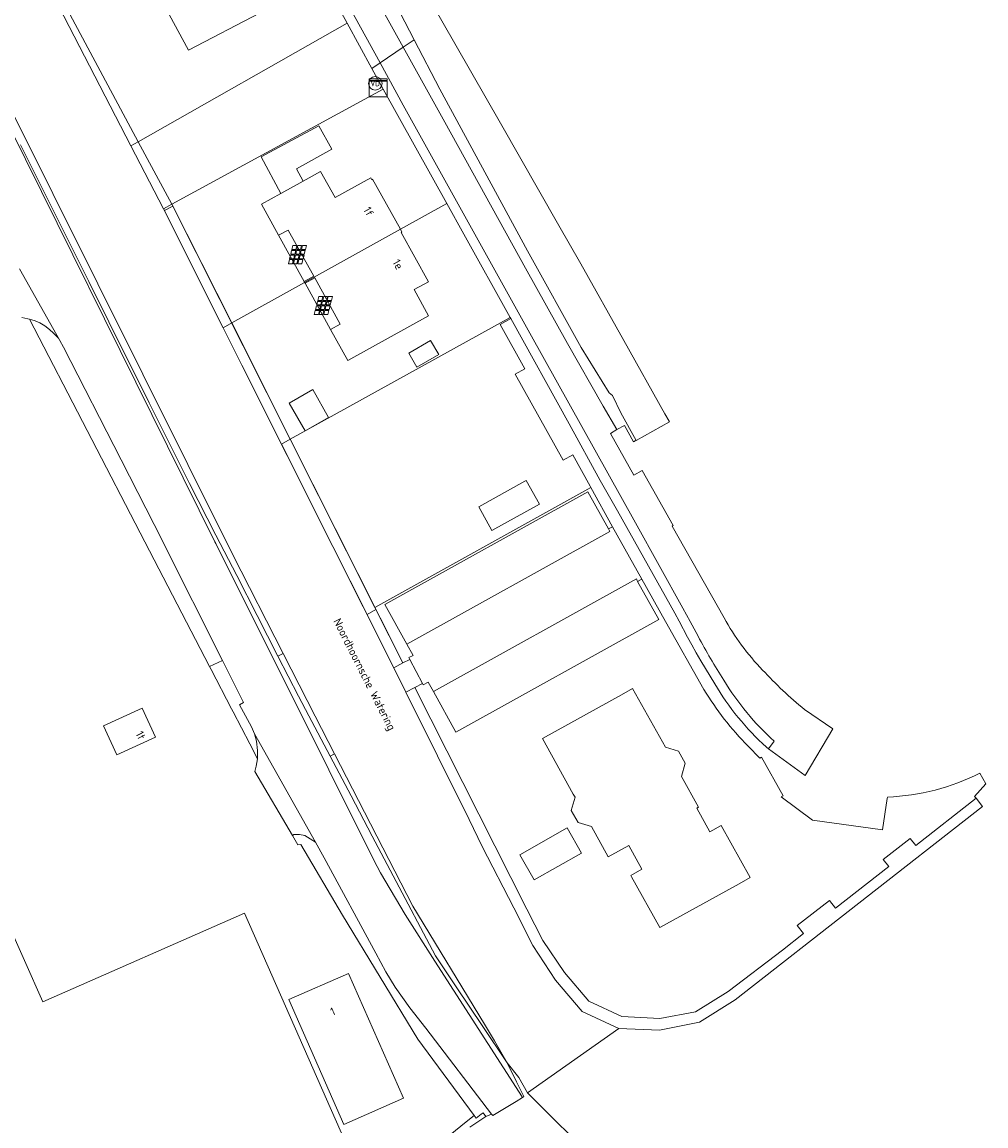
# Model space of a CAD drawing. Header units: metres. Extents: x 80938 to 82288, y 446951 to 448452.
# Tile 80 of 96: x 82070 to 82177, y 447685 to 447807. Entities that reach past the tile are written whole.
import ezdxf
from ezdxf.enums import TextEntityAlignment as Align

# ---------------------------------------------------------------- set-up
doc = ezdxf.new("R2010")
doc.units = ezdxf.units.M
doc.header["$MEASUREMENT"] = 0
doc.layers.get('0').update_dxf_attribs({"color": 253})
for name, color, linetype, lineweight in [('B-WE-GK-BESCHOEIING-G', 253, 'GK-BESCHOEIING', 35), ('B-WE-IE-MEUBILAIR_WEGMEUBILAIR-S', 253, 'Continuous', 25), ('B-WE-IE-MEUBILAIR_ZONNEPANEEL-S', 253, 'Continuous', 25), ('B-WE-KL-DATA-S', 253, 'Continuous', 25), ('B-WE-KW-KUNSTWERK_STEIGER-GV', 253, 'Continuous', 18), ('B-WE-OG-BEBOUWING-GV', 253, 'Continuous', 35), ('B-WE-OG-BEBOUWING-T18', 253, 'Continuous', 18), ('B-WE-OG-BEBOUWING_LUIFEL-GV', 253, 'Continuous', 18), ('B-WE-OG-TERREIN_CULTUURSCHEIDING-GV', 253, 'Continuous', 18), ('B-WE-OG-TERREIN_ERF-GV', 253, 'Continuous', 18), ('B-WE-OG-TOPOGRAFIE-T18', 253, 'Continuous', 18), ('B-WE-OG-WATER_SLOOT-GV', 253, 'Continuous', 18), ('B-WE-VH-VERHARDING_ASFALT-GV', 253, 'Continuous', 18), ('B-WE-VH-VERHARDING_BETONSTRAATSTEEN-GV', 253, 'Continuous', 18), ('B-WE-VH-VERHARDING_HALFVERHARDING-GV', 253, 'Continuous', 18), ('B-WE-VH-VERHARDING_TEGEL-GV', 253, 'Continuous', 18)]:
    doc.layers.add(name, color=color, linetype=linetype, lineweight=lineweight)
doc.styles.add('NLCS-ISO', font='NLCS-ISO.ttf')
doc.styles.add('NLCS-ISO-M500-T18', font='NLCS-ISO.ttf', dxfattribs={"height": 0.9})
doc.linetypes.add('GK-BESCHOEIING', pattern='A,30,-5,[1,NLCS.SHX,S=1,R=0,X=0,Y=0],-5', length=40)

# ---------------------------------------------------------------- blocks, each defined once
blk = doc.blocks.new('SIE-ZONNEPANEEL-SO')
at = {"color": 0, "linetype": 'ByBlock', "lineweight": 18}
for points in [[(-1.475, 0.1), (-1.275, 0.9)], [(-1.475, 0.1), (-0.575, 0.1)], [(-1.275, 0.9), (-0.375, 0.9)], [(-1.225, 1.1), (-1, 2)], [(-1.225, 1.1), (-0.325, 1.1)], [(-1, 2), (-0.1, 2)], [(-0.575, 0.1), (-0.375, 0.9)], [(-0.375, 0.1), (-0.175, 0.9)], [(-0.375, 0.1), (0.425, 0.1)], [(-0.325, 1.1), (-0.1, 2)], [(-0.175, 0.9), (0.625, 0.9)], [(-0.125, 1.1), (0.1, 2)], [(-0.125, 1.1), (0.675, 1.1)], [(0.1, 2), (0.9, 2)], [(0.425, 0.1), (0.625, 0.9)], [(0.625, 0.1), (0.825, 0.9)], [(0.625, 0.1), (1.525, 0.1)], [(0.675, 1.1), (0.9, 2)], [(0.825, 0.9), (1.725, 0.9)], [(0.875, 1.1), (1.1, 2)], [(0.875, 1.1), (1.775, 1.1)], [(1.1, 2), (2, 2)], [(1.525, 0.1), (1.725, 0.9)], [(1.775, 1.1), (2, 2)], [(-2, -2), (-1.775, -1.1)], [(-2, -2), (-1.1, -2)], [(-1.775, -1.1), (-0.875, -1.1)], [(-1.725, -0.9), (-1.525, -0.1)], [(-1.725, -0.9), (-0.825, -0.9)], [(-1.525, -0.1), (-0.625, -0.1)], [(-1.1, -2), (-0.875, -1.1)], [(-0.9, -2), (-0.675, -1.1)], [(-0.9, -2), (-0.1, -2)], [(-0.825, -0.9), (-0.625, -0.1)], [(-0.675, -1.1), (0.125, -1.1)], [(-0.625, -0.9), (-0.425, -0.1)], [(-0.625, -0.9), (0.175, -0.9)], [(-0.425, -0.1), (0.375, -0.1)], [(-0.1, -2), (0.125, -1.1)], [(0.1, -2), (0.325, -1.1)], [(0.1, -2), (1, -2)], [(0.175, -0.9), (0.375, -0.1)], [(0.325, -1.1), (1.225, -1.1)], [(0.375, -0.9), (0.575, -0.1)], [(0.375, -0.9), (1.275, -0.9)], [(0.575, -0.1), (1.475, -0.1)], [(1, -2), (1.225, -1.1)], [(1.275, -0.9), (1.475, -0.1)]]:
    blk.add_lwpolyline(points, dxfattribs=at)
blk = doc.blocks.new('SKL-DATA_KAST-SO')
at = {"color": 0, "linetype": 'ByBlock', "lineweight": 18}
for points in [[(-2, 2), (2, 2), (2, 1.68), (-2, 1.68)], [(-2, 1.52), (2, 1.52), (2, -2), (-2, -2)]]:
    blk.add_lwpolyline(points, close=True, dxfattribs=at)
blk = doc.blocks.new('SIE-WEG_PAAL_VERKEERSBORD-SO')
at = {"color": 0, "linetype": 'ByBlock', "lineweight": 18}
blk.add_circle((0, 0), 1.5, dxfattribs=at)
at = {"color": 0, "linetype": 'ByBlock', "lineweight": 18, "style": 'NLCS-ISO'}
blk.add_text('vb', height=1.5, dxfattribs=at).set_placement((0, 0.13), align=Align.MIDDLE_CENTER)

msp = doc.modelspace()

# ---------------------------------------------------------------- linework, layer by layer
at = {"layer": 'B-WE-GK-BESCHOEIING-G', "linetype": 'Continuous', "lineweight": 0}
for points in [[(82034.178, 447894.533), (82045.283, 447869.08), (82062.063, 447834.399), (82070.802, 447818.391), (82070.387, 447817.168), (82071.051, 447815.883), (82082.467, 447793.795), (82086.067, 447786.829)], [(82113.04, 447814.297), (82115.291, 447810.357), (82116.853, 447807.624), (82123.322, 447796.302), (82129.791, 447784.981), (82132.214, 447780.74), (82136.964, 447772.276)], [(82111.539, 447736.043), (82108.577, 447741.939), (82104.799, 447749.462), (82099.1, 447760.8), (82094.712, 447769.531), (82092.644, 447773.672), (82086.067, 447786.829)], [(82086.17, 447786.63), (82094.712, 447769.531), (82104.799, 447749.462), (82111.539, 447736.043)], [(82111.539, 447736.043), (82112.865, 447733.369)], [(82112.865, 447733.369), (82119.857, 447719.268), (82121.316, 447716.3), (82124.807, 447709.5), (82126.89, 447705.327), (82129.426, 447701.487), (82132.35, 447698.019), (82136.409, 447696.171), (82140.907, 447695.974), (82145.33, 447696.868), (82149.268, 447699.337), (82176.632, 447720.721)], [(82112.865, 447733.369), (82119.857, 447719.268), (82121.316, 447716.3), (82124.807, 447709.5), (82126.89, 447705.327), (82129.426, 447701.487), (82132.35, 447698.019), (82136.409, 447696.171), (82140.907, 447695.974), (82145.33, 447696.868), (82149.268, 447699.337), (82176.632, 447720.721)]]:
    msp.add_lwpolyline(points, dxfattribs=at)
at = {"layer": 'B-WE-KW-KUNSTWERK_STEIGER-GV', "linetype": 'Continuous', "lineweight": 0}
for points in [[(82087.111, 447787.108), (82086.17, 447786.63), (82094.712, 447769.531), (82099.1, 447760.8), (82104.799, 447749.462), (82111.539, 447736.043), (82112.527, 447736.615), (82100.08, 447761.343)], [(82113.852, 447733.858), (82112.865, 447733.369), (82119.857, 447719.268), (82121.316, 447716.3), (82124.807, 447709.5), (82126.89, 447705.327), (82129.426, 447701.487), (82132.35, 447698.019), (82136.409, 447696.171), (82140.907, 447695.974), (82145.33, 447696.868), (82149.268, 447699.337), (82176.632, 447720.721), (82175.924, 447721.635), (82169.254, 447716.414), (82168.635, 447717.18), (82165.655, 447714.866), (82166.273, 447714.08), (82160.385, 447709.447), (82159.731, 447710.298), (82156.15, 447707.536), (82156.836, 447706.656), (82154.508, 447704.823), (82148.525, 447700.249), (82144.898, 447698), (82140.952, 447697.266), (82136.741, 447697.478), (82133.11, 447699.159), (82130.403, 447702.355), (82128.017, 447705.884), (82126.238, 447709.36)]]:
    msp.add_lwpolyline(points, close=True, dxfattribs=at)
at = {"layer": 'B-WE-OG-BEBOUWING-GV', "linetype": 'Continuous', "lineweight": 0}
for points in [[(82090.832, 447819.179), (82088.298, 447817.769), (82087.734, 447818.765), (82086.037, 447821.76), (82078.884, 447817.777), (82080.523, 447814.776), (82082.597, 447815.923), (82084.553, 447812.304), (82088.841, 447804.374), (82096.767, 447808.51)], [(82099.038, 447788.514), (82101.511, 447789.885), (82100.755, 447791.253), (82104.695, 447793.429), (82103.256, 447796.022), (82096.881, 447792.568)], [(82102.678, 447779.369), (82101.619, 447778.784), (82101.672, 447778.688), (82112.255, 447784.568), (82109.183, 447790.098), (82109.087, 447790.045), (82108.977, 447790.241), (82105.04, 447788.079), (82103.443, 447790.957), (82101.511, 447789.885), (82099.038, 447788.514), (82096.899, 447787.327), (82098.795, 447783.896), (82099.854, 447784.481)], [(82112.255, 447784.568), (82101.672, 447778.688), (82101.725, 447778.591), (82102.784, 447779.177), (82105.603, 447774.073), (82104.544, 447773.488), (82106.437, 447770.062), (82115.363, 447775.002), (82113.794, 447777.886), (82115.352, 447778.766), (82112.336, 447784.196), (82112.432, 447784.25)], [(82116.509, 447770.729), (82115.598, 447772.257), (82113.19, 447770.875), (82114.076, 447769.297)], [(82085.187, 447728.386), (82083.715, 447731.608), (82079.431, 447729.651), (82080.903, 447726.429)], [(82107.126, 447681.46), (82095.02, 447708.925), (82072.712, 447699.091), (82068.677, 447708.241), (82014.919, 447685.535), (82012.056, 447692.152), (82000, 447686.81), (81986.645, 447680.893), (81992.733, 447666.326), (81993.277, 447665.023), (81991.985, 447664.483), (82000, 447646.109), (82016.083, 447609.238), (82043.091, 447621.049), (82039.121, 447630.499), (82065.789, 447642.237), (82061.55, 447651.866), (82088.391, 447663.486), (82084.818, 447671.736)], [(82106.507, 447702.251), (82099.919, 447699.347), (82106.009, 447685.53), (82112.597, 447688.434)]]:
    msp.add_lwpolyline(points, close=True, dxfattribs=at)
at = {"layer": 'B-WE-OG-BEBOUWING_LUIFEL-GV', "linetype": 'Continuous', "lineweight": 0}
for points in [[(82101.619, 447778.784), (82102.678, 447779.369), (82099.854, 447784.481), (82098.795, 447783.896)], [(82104.544, 447773.488), (82105.603, 447774.073), (82102.784, 447779.177), (82101.725, 447778.591)], [(82102.586, 447766.859), (82099.977, 447765.335), (82101.713, 447762.263), (82104.325, 447763.739)]]:
    msp.add_lwpolyline(points, close=True, dxfattribs=at)
at = {"layer": 'B-WE-OG-TERREIN_CULTUURSCHEIDING-GV', "linetype": 'Continuous', "lineweight": 0}
msp.add_lwpolyline([(82063.796, 447806.425), (82091.749, 447750), (82091.845, 447749.807), (82104.354, 447724.767), (82109.317, 447714.784), (82110.063, 447713.372), (82112.78, 447708.757), (82116.058, 447703.597), (82125.731, 447688.586), (82125.781, 447688.508), (82125.914, 447688.588), (82125.865, 447688.688), (82125.109, 447690.243), (82124.083, 447692.359), (82121.311, 447696.49), (82118.511, 447700.663), (82116.141, 447704.195), (82111.473, 447713.038), (82109.151, 447717.438), (82106.805, 447721.882), (82104.483, 447726.282), (82102.137, 447730.726), (82100.978, 447732.922), (82098.711, 447737.351), (82096.422, 447741.824), (82094.155, 447746.253), (82091.865, 447750.726), (82088.944, 447756.433), (82086.723, 447760.884), (82084.479, 447765.381), (82080.013, 447774.328), (82077.792, 447778.779), (82075.548, 447783.276), (82071.082, 447792.223), (82070.233, 447793.925)], dxfattribs=at)
msp.add_lwpolyline([(82120.436, 447686.522), (82120.639, 447686.247), (82121.188, 447686.66), (82121.416, 447686.832), (82121.702, 447686.408), (82122.33, 447686.694), (82115.087, 447696.198), (82113.301, 447698.431), (82111.682, 447700.724), (82110.636, 447702.422), (82109.558, 447704.502), (82103.833, 447715.047), (82102.868, 447716.764), (82101.704, 447717.511), (82101.096, 447717.632), (82100.487, 447717.602), (82100.321, 447717.488), (82100.914, 447716.479), (82101.235, 447716.503), (82105.84, 447708.685), (82114.194, 447694.989)], close=True, dxfattribs=at)
at = {"layer": 'B-WE-OG-TERREIN_ERF-GV', "linetype": 'Continuous', "lineweight": 0}
for points in [[(82106.381, 447807.35), (82102.828, 447813.858), (82097.591, 447823.393), (82097.475, 447823.34), (82097.371, 447823.489), (82096.926, 447823.247), (82094.655, 447827.307), (82095.143, 447827.595), (82094.989, 447827.856), (82095.148, 447827.933), (82094.258, 447829.515), (82071.528, 447816.163), (82083.278, 447794.255)], [(82090.832, 447819.179), (82096.767, 447808.51), (82088.841, 447804.374), (82084.553, 447812.304), (82082.597, 447815.923), (82080.523, 447814.776), (82078.884, 447817.777), (82086.037, 447821.76), (82087.734, 447818.765), (82088.298, 447817.769)], [(82106.381, 447807.35), (82083.278, 447794.255), (82086.991, 447787.332), (82110.36, 447800.063), (82109.109, 447802.355)], [(82110.36, 447800.063), (82086.991, 447787.332), (82093.605, 447774.206), (82101.672, 447778.688), (82101.619, 447778.784), (82102.678, 447779.369), (82099.854, 447784.481), (82098.795, 447783.896), (82096.899, 447787.327), (82099.038, 447788.514), (82096.881, 447792.568), (82103.256, 447796.022), (82104.695, 447793.429), (82100.755, 447791.253), (82101.511, 447789.885), (82103.443, 447790.957), (82105.04, 447788.079), (82108.977, 447790.241), (82109.087, 447790.045), (82109.183, 447790.098), (82112.255, 447784.568), (82117.385, 447787.418)], [(82124.389, 447774.819), (82119.294, 447784.018), (82117.385, 447787.418), (82112.255, 447784.568), (82112.432, 447784.25), (82112.336, 447784.196), (82115.352, 447778.766), (82113.794, 447777.886), (82115.363, 447775.002), (82106.437, 447770.062), (82104.544, 447773.488), (82105.603, 447774.073), (82102.784, 447779.177), (82101.725, 447778.591), (82101.672, 447778.688), (82093.605, 447774.206), (82100.08, 447761.343)], [(82124.458, 447774.695), (82124.389, 447774.819), (82100.08, 447761.343), (82109.448, 447742.732), (82133.33, 447755.988), (82133.245, 447756.141), (82131.32, 447759.614), (82130.255, 447759.02), (82124.97, 447768.552), (82126.034, 447769.146), (82123.3, 447774.024)], [(82116.509, 447770.729), (82114.076, 447769.297), (82113.19, 447770.875), (82115.598, 447772.257)], [(82126.183, 447756.777), (82127.63, 447754.155), (82122.375, 447751.241), (82120.917, 447753.877), (82126.02, 447756.688)], [(82133.33, 447755.988), (82109.448, 447742.732), (82109.562, 447742.506), (82112.527, 447736.615), (82113.307, 447736.978), (82113.19, 447737.202), (82113.67, 447737.429), (82112.982, 447738.668), (82110.536, 447743.067), (82132.985, 447755.528), (82135.274, 447751.41), (82135.733, 447751.653)], [(82140.953, 447707.311), (82137.828, 447712.942), (82137.746, 447713.091), (82138.974, 447713.773), (82137.519, 447716.396), (82135.245, 447715.134), (82133.378, 447718.488), (82131.91, 447718.931), (82131.162, 447720.263), (82131.58, 447721.731), (82131.386, 447722.081), (82127.969, 447728.245), (82136.697, 447733.075), (82137.948, 447733.767), (82141.565, 447727.257), (82143.032, 447726.835), (82143.767, 447725.495), (82143.366, 447724.015), (82145.224, 447720.656), (82145.035, 447720.541), (82146.473, 447717.912), (82147.742, 447718.616), (82150.925, 447712.845), (82149.714, 447712.173)], [(82080.903, 447726.429), (82079.431, 447729.651), (82083.715, 447731.608), (82085.187, 447728.386)], [(82127.059, 447712.609), (82125.466, 447715.357), (82130.715, 447718.334), (82132.296, 447715.566)], [(82084.818, 447671.736), (82088.391, 447663.486), (82061.55, 447651.866), (82065.789, 447642.237), (82039.121, 447630.499), (82043.091, 447621.049), (82016.083, 447609.238), (82000, 447646.109), (81991.985, 447664.483), (81993.277, 447665.023), (81992.733, 447666.326), (81986.645, 447680.893), (82000, 447686.81), (82012.056, 447692.152), (82014.919, 447685.535), (82068.677, 447708.241), (82072.712, 447699.091), (82095.02, 447708.925), (82107.126, 447681.46)], [(82112.597, 447688.434), (82106.009, 447685.53), (82099.919, 447699.347), (82106.507, 447702.251)]]:
    msp.add_lwpolyline(points, close=True, dxfattribs=at)
for points in [[(82114.84, 447682.025), (82119.721, 447685.965), (82120.436, 447686.522), (82114.194, 447694.989), (82105.84, 447708.685), (82101.235, 447716.503), (82100.914, 447716.479), (82100.321, 447717.488), (82096.15, 447724.58), (82096.32, 447725.181), (82096.444, 447726.001), (82095.595, 447727.638), (82093.754, 447731.19), (82093.575, 447731.534), (82091.334, 447735.857), (82091.152, 447736.208), (82084.001, 447750), (82071.242, 447774.608), (82071.058, 447774.665), (82070.387, 447774.813)], [(82138.973, 447745.866), (82138.501, 447745.613), (82140.839, 447741.401), (82118.403, 447728.926), (82115.909, 447733.416), (82115.334, 447734.453), (82114.778, 447734.165), (82114.7, 447734.313), (82113.852, 447733.858), (82126.238, 447709.36), (82128.017, 447705.884), (82130.403, 447702.355), (82133.11, 447699.159), (82136.741, 447697.478), (82140.952, 447697.266), (82144.898, 447698), (82148.525, 447700.249), (82154.508, 447704.823), (82156.836, 447706.656), (82156.15, 447707.536), (82159.731, 447710.298), (82160.385, 447709.447), (82166.273, 447714.08), (82165.655, 447714.866), (82168.635, 447717.18), (82169.254, 447716.414), (82175.924, 447721.635), (82175.765, 447721.832), (82177.015, 447723.218), (82176.349, 447724.41)], [(82145.833, 447733.664), (82141.594, 447741.185), (82138.973, 447745.866)], [(82166.133, 447721.757), (82166.107, 447721.582), (82165.595, 447718.114), (82157.846, 447719.2), (82154.362, 447721.776), (82154.577, 447721.893), (82152.181, 447726.169), (82152.012, 447726.076), (82150.709, 447727.386)]]:
    msp.add_lwpolyline(points, dxfattribs=at)
for points in [[(82150.709, 447727.386, -0.0598917), (82145.833, 447733.664)], [(82176.349, 447724.41, -0.1091563), (82166.133, 447721.757)]]:
    msp.add_lwpolyline(points, format="xyb", dxfattribs=at)
at = {"layer": 'B-WE-OG-WATER_SLOOT-GV', "linetype": 'Continuous', "lineweight": 0}
for points in [[(82094.793, 447839.929), (82092.09, 447844.473), (82092.031, 447845.253), (82092.691, 447846.019), (82093.701, 447846.671), (82094.612, 447846.91), (82098.126, 447840.857), (82098.922, 447841.395), (82095.14, 447847.645), (82093.403, 447847.687), (82090.917, 447845.978), (82090.62, 447844.252), (82098.617, 447829.805), (82112.553, 447804.699), (82113.788, 447805.539), (82110.199, 447812.45), (82106.004, 447819.794)], [(82071.528, 447816.163), (82071.051, 447815.883), (82082.467, 447793.795), (82083.278, 447794.255)], [(82113.788, 447805.539), (82112.553, 447804.699), (82117.159, 447796.402), (82126.095, 447780.269), (82130.736, 447771.929), (82134.673, 447764.991), (82136.19, 447762.411), (82137.045, 447762.867), (82138.032, 447761.069), (82138.208, 447761.173), (82138.228, 447761.159), (82138.333, 447761.218), (82136.649, 447764.248), (82135.7, 447766.189), (82135.359, 447766.483), (82132.248, 447771.479), (82126.327, 447782.172), (82116.637, 447800.053)], [(82083.278, 447794.255), (82082.467, 447793.795), (82086.067, 447786.829), (82086.991, 447787.332)], [(82086.991, 447787.332), (82086.067, 447786.829), (82092.644, 447773.672), (82093.605, 447774.206)], [(82093.605, 447774.206), (82092.644, 447773.672), (82094.712, 447769.531), (82099.1, 447760.8), (82100.08, 447761.343)], [(82100.08, 447761.343), (82099.1, 447760.8), (82104.799, 447749.462), (82108.577, 447741.939), (82109.562, 447742.506), (82109.448, 447742.732)], [(82109.562, 447742.506), (82108.577, 447741.939), (82111.539, 447736.043), (82112.527, 447736.615)], [(82104.483, 447726.282), (82104.981, 447726.537), (82102.846, 447730.7), (82099.294, 447737.648), (82098.711, 447737.351), (82100.978, 447732.922), (82102.137, 447730.726)], [(82112.527, 447736.615), (82111.539, 447736.043), (82112.865, 447733.369), (82113.852, 447733.858), (82114.7, 447734.313), (82113.307, 447736.978)], [(82176.632, 447720.721), (82175.924, 447721.635), (82169.254, 447716.414), (82168.635, 447717.18), (82165.655, 447714.866), (82166.273, 447714.08), (82160.385, 447709.447), (82159.731, 447710.298), (82156.15, 447707.536), (82156.836, 447706.656), (82154.508, 447704.823), (82148.525, 447700.249), (82144.898, 447698), (82140.952, 447697.266), (82136.741, 447697.478), (82133.11, 447699.159), (82130.403, 447702.355), (82128.017, 447705.884), (82126.238, 447709.36), (82113.852, 447733.858), (82112.865, 447733.369), (82119.857, 447719.268), (82121.316, 447716.3), (82124.807, 447709.5), (82126.89, 447705.327), (82129.426, 447701.487), (82132.35, 447698.019), (82136.409, 447696.171), (82140.907, 447695.974), (82145.33, 447696.868), (82149.268, 447699.337)], [(82104.981, 447726.537), (82104.483, 447726.282), (82106.805, 447721.882), (82109.151, 447717.438), (82111.473, 447713.038), (82116.141, 447704.195), (82118.511, 447700.663), (82121.311, 447696.49), (82124.083, 447692.359), (82122.669, 447694.801), (82121.553, 447696.637), (82113.625, 447709.68)]]:
    msp.add_lwpolyline(points, close=True, dxfattribs=at)
for points in [[(82070.233, 447793.925), (82071.082, 447792.223), (82075.548, 447783.276), (82077.792, 447778.779), (82080.013, 447774.328), (82084.479, 447765.381), (82086.723, 447760.884), (82088.944, 447756.433), (82091.865, 447750.726), (82094.155, 447746.253), (82096.422, 447741.824), (82098.711, 447737.351), (82099.294, 447737.648), (82093.725, 447748.54), (82048.881, 447838.585)], [(82048.881, 447838.585), (82093.725, 447748.54), (82099.294, 447737.648), (82102.846, 447730.7), (82104.981, 447726.537), (82113.625, 447709.68), (82121.553, 447696.637), (82122.669, 447694.801), (82124.083, 447692.359), (82125.361, 447690.72), (82126.335, 447689.047), (82136.409, 447696.171), (82132.35, 447698.019), (82129.426, 447701.487), (82126.89, 447705.327), (82124.807, 447709.5), (82121.316, 447716.3), (82119.857, 447719.268), (82112.865, 447733.369), (82111.539, 447736.043), (82108.577, 447741.939), (82104.799, 447749.462), (82099.1, 447760.8), (82094.712, 447769.531), (82092.644, 447773.672), (82086.067, 447786.829), (82082.467, 447793.795), (82071.051, 447815.883)], [(82110.199, 447812.45), (82113.788, 447805.539), (82116.637, 447800.053), (82126.327, 447782.172), (82132.248, 447771.479), (82135.359, 447766.483), (82135.7, 447766.189), (82136.649, 447764.248), (82138.333, 447761.218), (82142.008, 447763.279), (82141.974, 447763.341), (82141.512, 447764.16), (82136.964, 447772.276), (82132.214, 447780.74), (82129.791, 447784.981), (82123.322, 447796.302), (82116.853, 447807.624)], [(82134.081, 447681.276), (82126.335, 447689.047), (82125.361, 447690.72), (82124.083, 447692.359), (82125.109, 447690.243), (82125.865, 447688.688), (82125.914, 447688.588), (82125.781, 447688.508), (82125.07, 447688.08), (82122.466, 447686.515), (82122.33, 447686.694), (82121.702, 447686.408), (82119.93, 447685.241)], [(82119.93, 447685.241), (82121.702, 447686.408), (82121.416, 447686.832), (82121.188, 447686.66), (82120.639, 447686.247), (82120.436, 447686.522), (82119.721, 447685.965), (82114.84, 447682.025)]]:
    msp.add_lwpolyline(points, dxfattribs=at)
at = {"layer": 'B-WE-VH-VERHARDING_ASFALT-GV', "linetype": 'Continuous', "lineweight": 0}
msp.add_lwpolyline([(82098.617, 447829.805), (82090.62, 447844.252), (82089.584, 447846.123), (82087.575, 447849.667), (82085.942, 447852.788), (82083.491, 447851.176), (82091.859, 447835.98), (82110.019, 447802.975), (82112.553, 447804.699)], close=True, dxfattribs=at)
for points in [[(82070.137, 447780.183), (82074.596, 447772.265), (82075.005, 447771.538), (82081.389, 447759.068), (82085.942, 447750.116), (82086, 447750), (82092.589, 447736.869), (82094.921, 447732.222), (82094.459, 447731.965), (82095.783, 447729.512), (82096.136, 447728.743), (82102.868, 447716.764), (82103.833, 447715.047), (82109.558, 447704.502), (82110.636, 447702.422), (82111.682, 447700.724), (82113.301, 447698.431), (82115.087, 447696.198), (82122.33, 447686.694), (82122.466, 447686.515), (82125.07, 447688.08), (82125.781, 447688.508), (82125.731, 447688.586), (82116.058, 447703.597), (82112.78, 447708.757), (82110.063, 447713.372), (82109.317, 447714.784), (82104.354, 447724.767), (82091.845, 447749.807), (82091.749, 447750), (82063.796, 447806.425)], [(82126.095, 447780.269), (82117.159, 447796.402), (82112.553, 447804.699), (82110.019, 447802.975), (82112.585, 447798.312), (82126.568, 447773.086), (82138.252, 447752.084), (82143.505, 447742.664), (82144.309, 447741.181), (82145.191, 447739.539)], [(82148.051, 447741.569), (82142.323, 447751.71), (82142.432, 447751.786), (82138.988, 447757.894), (82138.062, 447757.36), (82135.501, 447761.988), (82136.19, 447762.411), (82134.673, 447764.991), (82130.736, 447771.929), (82126.095, 447780.269)], [(82153.606, 447727.927), (82152.979, 447727.106), (82157.012, 447724.146), (82160.087, 447729.301), (82156.95, 447731.429)]]:
    msp.add_lwpolyline(points, dxfattribs=at)
for points in [[(82152.314, 447735.809, -0.0649315), (82148.051, 447741.569)], [(82145.191, 447739.539, 0.019905), (82148.036, 447734.669)], [(82156.95, 447731.429, -0.0328386), (82152.314, 447735.809)], [(82148.036, 447734.669, 0.0720459), (82153.606, 447727.927)]]:
    msp.add_lwpolyline(points, format="xyb", dxfattribs=at)
at = {"layer": 'B-WE-VH-VERHARDING_BETONSTRAATSTEEN-GV', "linetype": 'Continuous', "lineweight": 0}
for points in [[(82091.859, 447835.98), (82083.491, 447851.176), (82082.607, 447850.595), (82088.767, 447839.384), (82089.002, 447838.956), (82092.682, 447832.316), (82093.199, 447831.398), (82094.258, 447829.515), (82095.148, 447827.933), (82094.989, 447827.856), (82095.143, 447827.595), (82094.655, 447827.307), (82096.926, 447823.247), (82097.371, 447823.489), (82097.475, 447823.34), (82097.591, 447823.393), (82102.828, 447813.858), (82106.381, 447807.35), (82109.109, 447802.355), (82110.019, 447802.975)], [(82096.444, 447726.001), (82096.452, 447726.056), (82096.469, 447726.919), (82096.349, 447727.925), (82096.136, 447728.743), (82095.783, 447729.512), (82094.459, 447731.965), (82094.921, 447732.222), (82092.589, 447736.869), (82091.152, 447736.208), (82091.334, 447735.857), (82093.575, 447731.534), (82093.754, 447731.19), (82095.595, 447727.638)], [(82096.444, 447726.001), (82096.32, 447725.181), (82096.15, 447724.58), (82100.321, 447717.488), (82100.487, 447717.602), (82101.096, 447717.632), (82101.704, 447717.511), (82102.868, 447716.764), (82096.136, 447728.743), (82096.349, 447727.925), (82096.469, 447726.919), (82096.452, 447726.056)]]:
    msp.add_lwpolyline(points, close=True, dxfattribs=at)
for points in [[(82126.568, 447773.086), (82112.585, 447798.312), (82110.019, 447802.975), (82109.109, 447802.355), (82110.36, 447800.063), (82117.385, 447787.418), (82119.294, 447784.018), (82124.389, 447774.819), (82124.458, 447774.695), (82130.921, 447763.049), (82134.339, 447756.771), (82136.272, 447753.433), (82142.602, 447742.098), (82143.09, 447741.222), (82144.029, 447739.453), (82144.501, 447738.593), (82144.98, 447737.711), (82145.482, 447736.831), (82145.99, 447735.978), (82146.513, 447735.123), (82147.02, 447734.274)], [(82070.387, 447774.813), (82071.058, 447774.665), (82071.242, 447774.608), (82071.489, 447774.532), (82071.855, 447774.425), (82072.399, 447774.202), (82072.928, 447773.878), (82073.444, 447773.476), (82073.883, 447773.089), (82074.146, 447772.82), (82074.433, 447772.511), (82074.596, 447772.265), (82070.137, 447780.183)], [(82145.191, 447739.539), (82144.309, 447741.181), (82143.505, 447742.664), (82138.252, 447752.084), (82126.568, 447773.086)], [(82152.734, 447727.286), (82152.979, 447727.106), (82153.606, 447727.927)]]:
    msp.add_lwpolyline(points, dxfattribs=at)
for points in [[(82148.036, 447734.669, -0.019905), (82145.191, 447739.539)], [(82147.02, 447734.274, 0.0740744), (82152.734, 447727.286)], [(82153.606, 447727.927, -0.0720459), (82148.036, 447734.669)]]:
    msp.add_lwpolyline(points, format="xyb", dxfattribs=at)
at = {"layer": 'B-WE-VH-VERHARDING_HALFVERHARDING-GV', "linetype": 'Continuous', "lineweight": 0}
msp.add_lwpolyline([(82074.596, 447772.265), (82074.433, 447772.511), (82074.146, 447772.82), (82073.883, 447773.089), (82073.444, 447773.476), (82072.928, 447773.878), (82072.399, 447774.202), (82071.855, 447774.425), (82071.489, 447774.532), (82071.242, 447774.608), (82084.001, 447750), (82091.152, 447736.208), (82092.589, 447736.869), (82086, 447750), (82085.942, 447750.116), (82081.389, 447759.068), (82075.005, 447771.538)], close=True, dxfattribs=at)
at = {"layer": 'B-WE-VH-VERHARDING_TEGEL-GV', "linetype": 'Continuous', "lineweight": 0}
for points in [[(82135.431, 447751.129), (82135.274, 447751.41), (82132.985, 447755.528), (82110.536, 447743.067), (82112.982, 447738.668)], [(82138.354, 447745.879), (82138.501, 447745.613), (82138.973, 447745.866), (82135.733, 447751.653), (82135.274, 447751.41), (82135.431, 447751.129), (82112.982, 447738.668), (82113.67, 447737.429), (82113.19, 447737.202), (82113.307, 447736.978), (82114.7, 447734.313), (82114.778, 447734.165), (82115.334, 447734.453), (82115.909, 447733.416)]]:
    msp.add_lwpolyline(points, close=True, dxfattribs=at)

# ---------------------------------------------------------------- block references
at = {"layer": 'B-WE-IE-MEUBILAIR_WEGMEUBILAIR-S', "linetype": 'Continuous', "lineweight": 0, "xscale": 0.5, "yscale": 0.5, "zscale": 0.5}
msp.add_blockref('SIE-WEG_PAAL_VERKEERSBORD-SO', (82109.48, 447800.704), dxfattribs=at)
at = {"layer": 'B-WE-IE-MEUBILAIR_ZONNEPANEEL-S', "linetype": 'Continuous', "lineweight": 0, "xscale": 0.5, "yscale": 0.5, "zscale": 0.5}
for p in [(82100.873, 447781.761), (82103.74, 447776.141)]:
    msp.add_blockref('SIE-ZONNEPANEEL-SO', p, dxfattribs=at)
at = {"layer": 'B-WE-KL-DATA-S', "linetype": 'Continuous', "lineweight": 0, "xscale": 0.5, "yscale": 0.5, "zscale": 0.5}
msp.add_blockref('SKL-DATA_KAST-SO', (82109.812, 447800.2), dxfattribs=at)

# ---------------------------------------------------------------- texts
at = {"layer": 'B-WE-OG-BEBOUWING-T18', "linetype": 'Continuous', "lineweight": 0, "style": 'NLCS-ISO-M500-T18'}
for s, rotation, p in [('1f', 299.1, (82108.755, 447786.522)), ('1e', 299.1, (82111.998, 447780.685)), ('1t', 297.2, (82083.54, 447728.58)), ('1', 23.8, (82104.777, 447698.035))]:
    msp.add_text(s, height=0.9, rotation=rotation, dxfattribs=at).set_placement(p, align=Align.MIDDLE)
at = {"layer": 'B-WE-OG-TOPOGRAFIE-T18', "linetype": 'Continuous', "lineweight": 0, "style": 'NLCS-ISO-M500-T18'}
msp.add_text('Noordhoornsche Watering', height=0.9, rotation=296.8, dxfattribs=at).set_placement((82108.182, 447735.262), align=Align.MIDDLE)

doc.saveas('drawing.dxf')
